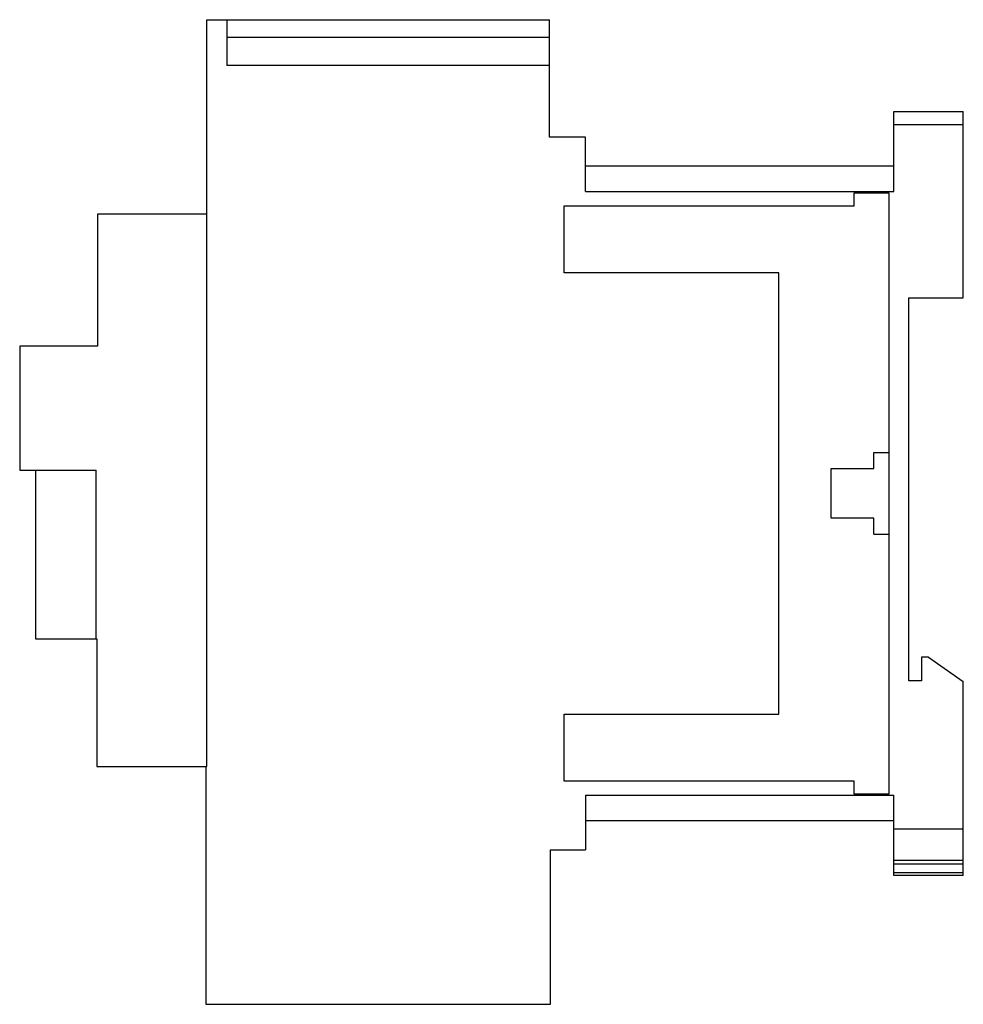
# Model space of a CAD drawing. Header units: millimetres. Extents: x 13.6 to 108.7, y 35.4 to 134.6.
import ezdxf

# ---------------------------------------------------------------- set-up
doc = ezdxf.new("R2010")
doc.units = ezdxf.units.MM
doc.header["$LTSCALE"] = 11.077811
doc.layers.get('0').update_dxf_attribs({"linetype": 'CONTINUOUS'})

msp = doc.modelspace()

# ---------------------------------------------------------------- linework, layer by layer
at = {"color": 7, "linetype": 'Continuous'}
for p, q in [((32.454, 59.309), (32.454, 134.589)), ((32.454, 134.589), (66.958, 134.589)), ((34.458, 134.589), (34.458, 129.956)), ((66.958, 122.74), (66.958, 134.589)), ((34.458, 132.824), (66.958, 132.824)), ((66.958, 129.956), (34.458, 129.956)), ((101.651, 117.286), (101.651, 125.34)), ((101.651, 125.34), (108.651, 125.34)), ((108.651, 106.54), (108.651, 125.34)), ((108.651, 124), (101.651, 124)), ((70.597, 122.74), (66.958, 122.74)), ((70.597, 117.286), (70.597, 122.74)), ((101.651, 119.84), (70.597, 119.84)), ((70.597, 117.286), (101.651, 117.286)), ((97.651, 117.14), (101.151, 117.14)), ((97.651, 115.84), (97.651, 117.14)), ((101.151, 117.14), (101.151, 56.54)), ((68.451, 109.09), (68.451, 115.84)), ((68.451, 115.84), (97.651, 115.84)), ((21.415, 114.983), (21.415, 101.695)), ((32.454, 114.983), (21.415, 114.983)), ((90.051, 109.09), (68.451, 109.09)), ((90.051, 64.59), (90.051, 109.09)), ((103.151, 106.54), (108.651, 106.54)), ((103.151, 67.94), (103.151, 106.54)), ((13.591, 101.695), (13.591, 89.19)), ((21.415, 101.695), (13.591, 101.695)), ((99.651, 90.956), (101.151, 90.956)), ((99.651, 89.34), (99.651, 90.956)), ((95.351, 89.34), (99.651, 89.34)), ((95.351, 84.34), (95.351, 89.34)), ((13.591, 89.19), (21.285, 89.19)), ((15.176, 89.19), (15.176, 72.19)), ((21.285, 72.19), (21.285, 89.19)), ((99.651, 84.34), (95.351, 84.34)), ((99.651, 82.724), (99.651, 84.34)), ((99.651, 82.724), (101.151, 82.724)), ((15.176, 72.19), (21.348, 72.19)), ((21.348, 72.19), (21.348, 59.309)), ((105.151, 70.34), (104.451, 70.34)), ((104.451, 70.34), (104.451, 67.94)), ((105.151, 70.34), (108.651, 67.889)), ((104.451, 67.94), (103.151, 67.94)), ((108.651, 48.34), (108.651, 67.889)), ((68.451, 64.59), (90.051, 64.59)), ((68.451, 57.84), (68.451, 64.59)), ((21.348, 59.309), (32.454, 59.309)), ((32.329, 59.309), (32.329, 35.355)), ((97.651, 57.84), (68.451, 57.84)), ((97.651, 56.54), (97.651, 57.84)), ((70.597, 56.432), (101.651, 56.432)), ((70.597, 56.432), (70.597, 50.94)), ((101.151, 56.54), (97.651, 56.54)), ((101.651, 48.34), (101.651, 56.432)), ((101.651, 53.856), (70.597, 53.856)), ((101.651, 53.039), (108.651, 53.039)), ((67.061, 50.94), (70.597, 50.94)), ((67.061, 35.355), (67.061, 50.94)), ((108.651, 49.839), (101.651, 49.839)), ((101.651, 49.501), (108.651, 49.501)), ((108.651, 48.593), (101.651, 48.593)), ((108.651, 48.34), (101.651, 48.34)), ((32.329, 35.355), (67.061, 35.355))]:
    msp.add_line(p, q, dxfattribs=at)

doc.saveas('drawing.dxf')
